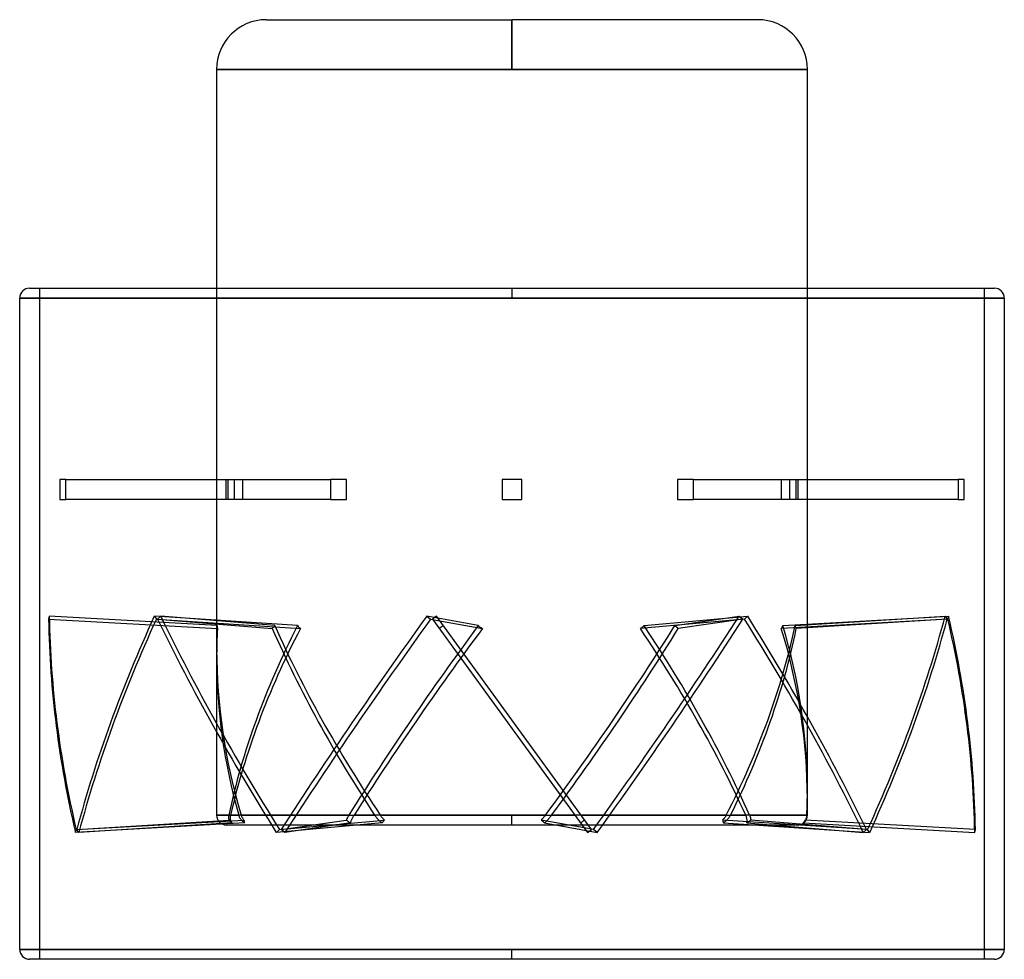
# Model space of a CAD drawing. Header units: millimetres. Extents: x -49.5 to 49.5, y -33.8 to 60.8.
import ezdxf

# ---------------------------------------------------------------- set-up
doc = ezdxf.new("R2010")
doc.units = ezdxf.units.MM
doc.layers.add('MAIN-1', color=7, linetype='Continuous')
doc.layers.add('MAIN-2', color=7, linetype='Continuous')

msp = doc.modelspace()

# ---------------------------------------------------------------- linework, layer by layer
at = {"layer": 'MAIN-1'}
for p, q in [((-24.7, 60.75), (0, 60.75)), ((0, 60.75), (0, 55.75)), ((24.7, 60.75), (0, 60.75)), ((-29.7, 55.75), (0, 55.75)), ((-29.7, 55.75), (-29.7, 33.75)), ((0, 55.75), (29.7, 55.75)), ((29.7, 33.75), (29.7, 55.75)), ((-48.5, 33.75), (0, 33.75)), ((0, 33.75), (48.5, 33.75)), ((0, 33.75), (0, 32.75)), ((0, 32.75), (-49.5, 32.75)), ((-49.5, -32.75), (-49.5, 32.75)), ((49.5, 32.75), (0, 32.75)), ((49.5, 32.75), (49.5, -32.75)), ((0, -32.75), (-49.5, -32.75)), ((49.5, -32.75), (0, -32.75)), ((0, -33.75), (0, -32.75)), ((0, -33.75), (-48.5, -33.75)), ((48.5, -33.75), (0, -33.75))]:
    msp.add_line(p, q, dxfattribs=at)
for centre, radius, start, end in [((-24.7, 55.75), 5, 90.00004, 180.00002), ((24.7, 55.75), 5, 0, 89.99998), ((-48.5, 32.75), 1, 89.99998, 179.99998), ((48.5, 32.75), 1, 0, 89.99998), ((-48.5, -32.75), 1, 180.00002, 270.00002), ((48.5, -32.75), 1, 270.00002, 0)]:
    msp.add_arc(centre, radius, start, end, dxfattribs=at)
at = {"layer": 'MAIN-2'}
for p, q in [((0, 55.75), (0, 60.75)), ((0, 55.75), (-29.7, 55.75)), ((29.7, 55.75), (0, 55.75)), ((-47.5, 33.75), (-47.5, -33.75)), ((-29.7, 33.75), (-29.7, -2.601)), ((0, 33.75), (0, 32.75)), ((29.7, -16.798), (29.7, 33.75)), ((47.5, -33.75), (47.5, 33.75)), ((-49.5, 32.75), (0, 32.75)), ((0, 32.75), (49.5, 32.75)), ((-44.856, 14.5), (-45.474, 14.5)), ((-45.474, 14.5), (-45.474, 12.5)), ((-44.856, 12.5), (-44.856, 14.5)), ((-44.856, 14.5), (-27.921, 14.5)), ((-28.723, 12.5), (-28.723, 14.5)), ((-28.539, 12.5), (-28.539, 14.5)), ((-27.921, 14.5), (-18.256, 14.5)), ((-27.921, 14.5), (-27.921, 12.5)), ((-27.105, 14.5), (-27.105, 12.5)), ((-16.638, 14.5), (-18.256, 14.5)), ((-18.256, 14.5), (-18.256, 12.5)), ((-16.638, 12.5), (-16.638, 14.5)), ((1, 14.5), (-1, 14.5)), ((-1, 14.5), (-1, 12.5)), ((-1, 14.5), (-1, 14.5)), ((1, 12.5), (1, 14.5)), ((1, 14.5), (1, 14.5)), ((18.256, 14.5), (16.638, 14.5)), ((16.638, 14.5), (16.638, 12.5)), ((18.256, 12.5), (18.256, 14.5)), ((18.256, 14.5), (27.921, 14.5)), ((27.105, 12.5), (27.105, 14.5)), ((27.921, 14.5), (44.856, 14.5)), ((27.921, 12.5), (27.921, 14.5)), ((28.539, 14.5), (28.539, 12.5)), ((28.723, 14.5), (28.723, 12.5)), ((45.474, 14.5), (44.856, 14.5)), ((44.856, 14.5), (44.856, 12.5)), ((45.474, 12.5), (45.474, 14.5)), ((-45.474, 12.5), (-44.856, 12.5)), ((-27.921, 12.5), (-44.856, 12.5)), ((-18.256, 12.5), (-27.921, 12.5)), ((-18.256, 12.5), (-16.638, 12.5)), ((-1, 12.5), (1, 12.5)), ((-1, 12.5), (-1, 12.5)), ((1, 12.5), (1, 12.5)), ((16.638, 12.5), (18.256, 12.5)), ((27.921, 12.5), (18.256, 12.5)), ((44.856, 12.5), (27.921, 12.5)), ((44.856, 12.5), (45.474, 12.5)), ((-46.528, 0.745), (-46.598, 0.452)), ((-46.598, 0.452), (-29.619, -0.493)), ((-29.646, -0.193), (-46.528, 0.745)), ((-21.562, -0.193), (-35.962, 0.745)), ((-35.962, 0.745), (-35.76, 0.452)), ((-35.76, 0.452), (-21.277, -0.493)), ((-35.322, 0.745), (-35.632, 0.452)), ((-35.632, 0.452), (-24.102, -0.493)), ((-23.858, -0.193), (-35.322, 0.745)), ((-8.57, 0.745), (-8.19, 0.452)), ((-3.389, -0.193), (-8.57, 0.745)), ((-8.19, 0.452), (-2.979, -0.493)), ((-7.589, 0.745), (-7.993, 0.452)), ((-7.993, 0.452), (7.589, -20.995)), ((7.993, -20.702), (-7.589, 0.745)), ((23.385, 0.452), (12.906, -0.493)), ((13.277, -0.193), (23.695, 0.745)), ((16.37, -0.193), (22.832, 0.745)), ((23.213, 0.452), (16.712, -0.493)), ((22.832, 0.745), (23.213, 0.452)), ((23.695, 0.745), (23.385, 0.452)), ((43.822, 0.452), (27.081, -0.493)), ((27.248, -0.193), (43.892, 0.745)), ((28.469, -0.193), (43.551, 0.745)), ((43.754, 0.452), (28.584, -0.493)), ((43.551, 0.745), (43.754, 0.452)), ((43.892, 0.745), (43.822, 0.452)), ((-29.7, -3.452), (-29.7, -19.25)), ((29.7, -19.25), (29.7, -17.649)), ((-43.822, -20.702), (-26.947, -19.75)), ((-43.754, -20.702), (-28.463, -19.75)), ((-29.7, -19.25), (-27.481, -19.25)), ((-28.479, -19.25), (-29.7, -19.25)), ((-28.502, -19.441), (-28.503, -19.488)), ((-28.503, -19.488), (-28.501, -19.535)), ((-28.499, -19.392), (-28.502, -19.441)), ((-28.501, -19.535), (-28.497, -19.581)), ((-28.494, -19.344), (-28.499, -19.392)), ((-28.497, -19.581), (-28.492, -19.624)), ((-28.487, -19.296), (-28.494, -19.344)), ((-28.492, -19.624), (-28.484, -19.666)), ((-28.479, -19.25), (-28.487, -19.296)), ((-28.484, -19.666), (-28.475, -19.708)), ((-28.475, -19.708), (-28.463, -19.75)), ((-28.463, -19.75), (-28.415, -19.8)), ((-28.415, -19.8), (-28.364, -19.85)), ((-28.32, -19.488), (-28.318, -19.428)), ((-28.318, -19.547), (-28.32, -19.488)), ((-28.318, -19.428), (-28.312, -19.368)), ((-28.314, -19.603), (-28.318, -19.547)), ((-28.306, -19.656), (-28.314, -19.603)), ((-28.312, -19.368), (-28.304, -19.308)), ((-28.295, -19.708), (-28.306, -19.656)), ((-28.304, -19.308), (-28.292, -19.25)), ((-28.281, -19.76), (-28.295, -19.708)), ((-16.397, -19.25), (-28.292, -19.25)), ((-28.263, -19.812), (-28.281, -19.76)), ((-27.463, -19.308), (-27.481, -19.25)), ((-27.441, -19.368), (-27.463, -19.308)), ((-27.414, -19.428), (-27.441, -19.368)), ((-27.384, -19.488), (-27.414, -19.428)), ((-27.351, -19.547), (-27.384, -19.488)), ((-27.316, -19.603), (-27.351, -19.547)), ((-27.278, -19.656), (-27.316, -19.603)), ((-27.238, -19.708), (-27.278, -19.656)), ((-27.193, -19.76), (-27.238, -19.708)), ((-27.234, -19.25), (-13.812, -19.25)), ((-27.234, -19.25), (-27.219, -19.296)), ((-27.219, -19.296), (-27.202, -19.344)), ((-27.202, -19.344), (-27.182, -19.392)), ((-27.145, -19.812), (-27.193, -19.76)), ((-27.182, -19.392), (-27.159, -19.441)), ((-27.159, -19.441), (-27.134, -19.488)), ((-27.134, -19.488), (-27.106, -19.535)), ((-27.106, -19.535), (-27.078, -19.581)), ((-27.078, -19.581), (-27.048, -19.624)), ((-27.048, -19.624), (-27.017, -19.666)), ((-27.017, -19.666), (-26.983, -19.708)), ((-26.983, -19.708), (-26.947, -19.75)), ((-26.947, -19.75), (-26.946, -19.8)), ((-26.946, -19.8), (-26.94, -19.85)), ((-23.385, -20.702), (-12.823, -19.75)), ((-23.213, -20.702), (-16.66, -19.75)), ((-16.642, -19.708), (-16.66, -19.75)), ((-16.66, -19.75), (-16.589, -19.8)), ((-16.624, -19.666), (-16.642, -19.708)), ((-16.604, -19.624), (-16.624, -19.666)), ((-16.583, -19.581), (-16.604, -19.624)), ((-16.589, -19.8), (-16.516, -19.85)), ((-16.56, -19.535), (-16.583, -19.581)), ((-16.535, -19.488), (-16.56, -19.535)), ((-16.509, -19.441), (-16.535, -19.488)), ((-16.482, -19.392), (-16.509, -19.441)), ((-16.454, -19.344), (-16.482, -19.392)), ((-16.426, -19.296), (-16.454, -19.344)), ((-16.397, -19.25), (-16.426, -19.296)), ((-16.156, -19.812), (-16.136, -19.76)), ((-16.136, -19.76), (-16.113, -19.708)), ((-16.113, -19.708), (-16.089, -19.656)), ((-16.089, -19.656), (-16.064, -19.603)), ((-16.064, -19.603), (-16.035, -19.547)), ((-16.035, -19.547), (-16.004, -19.488)), ((-16.004, -19.488), (-15.971, -19.428)), ((-15.971, -19.428), (-15.936, -19.368)), ((-15.936, -19.368), (-15.901, -19.308)), ((-15.901, -19.308), (-15.865, -19.25)), ((0, -19.25), (-15.865, -19.25)), ((-13.772, -19.308), (-13.812, -19.25)), ((-13.729, -19.368), (-13.772, -19.308)), ((-13.684, -19.428), (-13.729, -19.368)), ((-13.636, -19.488), (-13.684, -19.428)), ((-13.586, -19.547), (-13.636, -19.488)), ((-13.536, -19.603), (-13.586, -19.547)), ((-13.487, -19.656), (-13.536, -19.603)), ((-13.436, -19.708), (-13.487, -19.656)), ((-13.382, -19.76), (-13.436, -19.708)), ((-13.325, -19.812), (-13.382, -19.76)), ((-13.247, -19.25), (0, -19.25)), ((-13.247, -19.25), (-13.215, -19.296)), ((-13.215, -19.296), (-13.181, -19.344)), ((-13.181, -19.344), (-13.145, -19.392)), ((-13.145, -19.392), (-13.107, -19.441)), ((-13.107, -19.441), (-13.068, -19.488)), ((-13.068, -19.488), (-13.028, -19.535)), ((-13.028, -19.535), (-12.988, -19.581)), ((-12.988, -19.581), (-12.948, -19.624)), ((-12.948, -19.624), (-12.908, -19.666)), ((-12.868, -19.8), (-12.91, -19.85)), ((-12.908, -19.666), (-12.866, -19.708)), ((-12.823, -19.75), (-12.868, -19.8)), ((-12.866, -19.708), (-12.823, -19.75)), ((0, -20.25), (0, -19.25)), ((0, -20.25), (0, -19.25)), ((3.357, -19.25), (0, -19.25)), ((0, -19.25), (6.321, -19.25)), ((2.977, -19.708), (2.938, -19.75)), ((2.938, -19.75), (2.999, -19.8)), ((8.19, -20.702), (2.938, -19.75)), ((3.015, -19.666), (2.977, -19.708)), ((2.999, -19.8), (3.06, -19.85)), ((3.053, -19.624), (3.015, -19.666)), ((3.091, -19.581), (3.053, -19.624)), ((3.13, -19.535), (3.091, -19.581)), ((3.169, -19.488), (3.13, -19.535)), ((3.209, -19.441), (3.169, -19.488)), ((3.247, -19.392), (3.209, -19.441)), ((3.285, -19.344), (3.247, -19.392)), ((3.322, -19.296), (3.285, -19.344)), ((3.357, -19.25), (3.322, -19.296)), ((3.51, -19.812), (3.56, -19.76)), ((3.56, -19.76), (3.609, -19.708)), ((3.609, -19.708), (3.656, -19.656)), ((3.656, -19.656), (3.703, -19.603)), ((3.703, -19.603), (3.751, -19.547)), ((3.751, -19.547), (3.8, -19.488)), ((3.8, -19.488), (3.849, -19.428)), ((3.849, -19.428), (3.896, -19.368)), ((3.896, -19.368), (3.942, -19.308)), ((3.942, -19.308), (3.986, -19.25)), ((21.54, -19.25), (3.986, -19.25)), ((6.939, -19.25), (23.495, -19.25)), ((7.231, -19.8), (7.16, -19.85)), ((7.302, -19.75), (7.231, -19.8)), ((21.203, -19.708), (21.161, -19.75)), ((21.161, -19.75), (21.184, -19.8)), ((35.76, -20.702), (21.161, -19.75)), ((21.184, -19.8), (21.204, -19.85)), ((21.243, -19.666), (21.203, -19.708)), ((21.281, -19.624), (21.243, -19.666)), ((21.318, -19.581), (21.281, -19.624)), ((21.355, -19.535), (21.318, -19.581)), ((21.391, -19.488), (21.355, -19.535)), ((21.425, -19.441), (21.391, -19.488)), ((21.457, -19.392), (21.425, -19.441)), ((21.487, -19.344), (21.457, -19.392)), ((21.515, -19.296), (21.487, -19.344)), ((21.54, -19.25), (21.515, -19.296)), ((21.534, -19.812), (21.589, -19.76)), ((21.589, -19.76), (21.642, -19.708)), ((21.642, -19.708), (21.691, -19.656)), ((21.691, -19.656), (21.737, -19.603)), ((21.737, -19.603), (21.782, -19.547)), ((21.782, -19.547), (21.826, -19.488)), ((21.826, -19.488), (21.868, -19.428)), ((21.868, -19.428), (21.906, -19.368)), ((21.906, -19.368), (21.941, -19.308)), ((21.941, -19.308), (21.971, -19.25)), ((29.644, -19.25), (21.971, -19.25)), ((23.521, -19.308), (23.495, -19.25)), ((23.544, -19.368), (23.521, -19.308)), ((23.566, -19.428), (23.544, -19.368)), ((23.584, -19.488), (23.566, -19.428)), ((23.6, -19.547), (23.584, -19.488)), ((23.613, -19.603), (23.6, -19.547)), ((23.622, -19.656), (23.613, -19.603)), ((23.629, -19.708), (23.622, -19.656)), ((23.633, -19.76), (23.629, -19.708)), ((23.635, -19.812), (23.633, -19.76)), ((23.878, -19.25), (23.898, -19.296)), ((23.878, -19.25), (29.7, -19.25)), ((23.947, -19.8), (23.88, -19.85)), ((23.898, -19.296), (23.917, -19.344)), ((23.917, -19.344), (23.934, -19.392)), ((23.934, -19.392), (23.95, -19.441)), ((24.01, -19.75), (23.947, -19.8)), ((23.95, -19.441), (23.964, -19.488)), ((23.964, -19.488), (23.977, -19.535)), ((23.977, -19.535), (23.987, -19.581)), ((23.987, -19.581), (23.995, -19.624)), ((23.995, -19.624), (24.002, -19.666)), ((24.002, -19.666), (24.006, -19.708)), ((24.006, -19.708), (24.01, -19.75)), ((35.632, -20.702), (24.01, -19.75)), ((29.457, -19.8), (29.426, -19.85)), ((29.483, -19.75), (29.457, -19.8)), ((29.482, -19.812), (29.517, -19.76)), ((29.509, -19.708), (29.483, -19.75)), ((46.598, -20.702), (29.483, -19.75)), ((29.532, -19.666), (29.509, -19.708)), ((29.517, -19.76), (29.549, -19.708)), ((29.552, -19.624), (29.532, -19.666)), ((29.549, -19.708), (29.576, -19.656)), ((29.571, -19.581), (29.552, -19.624)), ((29.588, -19.535), (29.571, -19.581)), ((29.576, -19.656), (29.6, -19.603)), ((29.604, -19.488), (29.588, -19.535)), ((29.6, -19.603), (29.621, -19.547)), ((29.617, -19.441), (29.604, -19.488)), ((29.627, -19.392), (29.617, -19.441)), ((29.621, -19.547), (29.64, -19.488)), ((29.635, -19.344), (29.627, -19.392)), ((29.641, -19.296), (29.635, -19.344)), ((29.64, -19.488), (29.655, -19.428)), ((29.644, -19.25), (29.641, -19.296)), ((29.655, -19.428), (29.666, -19.368)), ((29.666, -19.368), (29.673, -19.308)), ((29.673, -19.308), (29.676, -19.25)), ((29.7, -19.25), (29.676, -19.25)), ((-26.868, -20.035), (-43.892, -20.995)), ((-43.892, -20.995), (-43.822, -20.702)), ((-43.551, -20.995), (-43.754, -20.702)), ((-28.125, -20.035), (-43.551, -20.995)), ((0, -20.25), (-28.7, -20.25)), ((-28.364, -19.85), (-28.308, -19.9)), ((-28.308, -19.9), (-28.249, -19.948)), ((-28.241, -19.862), (-28.263, -19.812)), ((-28.249, -19.948), (-28.188, -19.993)), ((-28.216, -19.91), (-28.241, -19.862)), ((-28.189, -19.955), (-28.216, -19.91)), ((-28.159, -19.996), (-28.189, -19.955)), ((-28.188, -19.993), (-28.125, -20.035)), ((-28.125, -20.035), (-28.159, -19.996)), ((-27.093, -19.862), (-27.145, -19.812)), ((-27.039, -19.91), (-27.093, -19.862)), ((-26.984, -19.955), (-27.039, -19.91)), ((-26.928, -19.996), (-26.984, -19.955)), ((-26.94, -19.85), (-26.929, -19.9)), ((-26.929, -19.9), (-26.914, -19.948)), ((-26.868, -20.035), (-26.928, -19.996)), ((-26.914, -19.948), (-26.893, -19.993)), ((-26.893, -19.993), (-26.868, -20.035)), ((-13.039, -20.035), (-23.695, -20.995)), ((-23.695, -20.995), (-23.385, -20.702)), ((-22.832, -20.995), (-23.213, -20.702)), ((-16.222, -20.035), (-22.832, -20.995)), ((-16.516, -19.85), (-16.441, -19.9)), ((-16.441, -19.9), (-16.367, -19.948)), ((-16.367, -19.948), (-16.293, -19.993)), ((-16.293, -19.993), (-16.222, -20.035)), ((-16.222, -20.035), (-16.214, -19.996)), ((-16.214, -19.996), (-16.204, -19.955)), ((-16.204, -19.955), (-16.191, -19.91)), ((-16.191, -19.91), (-16.175, -19.862)), ((-16.175, -19.862), (-16.156, -19.812)), ((-13.268, -19.862), (-13.325, -19.812)), ((-13.21, -19.91), (-13.268, -19.862)), ((-13.153, -19.955), (-13.21, -19.91)), ((-13.097, -19.996), (-13.153, -19.955)), ((-13.039, -20.035), (-13.097, -19.996)), ((-13.015, -19.993), (-13.039, -20.035)), ((-12.985, -19.948), (-13.015, -19.993)), ((-12.95, -19.9), (-12.985, -19.948)), ((-12.91, -19.85), (-12.95, -19.9)), ((28.7, -20.25), (0, -20.25)), ((3.06, -19.85), (3.119, -19.9)), ((3.119, -19.9), (3.174, -19.948)), ((3.174, -19.948), (3.225, -19.993)), ((3.225, -19.993), (3.271, -20.035)), ((3.271, -20.035), (3.317, -19.996)), ((3.271, -20.035), (8.57, -20.995)), ((3.317, -19.996), (3.363, -19.955)), ((3.363, -19.955), (3.41, -19.91)), ((3.41, -19.91), (3.46, -19.862)), ((3.46, -19.862), (3.51, -19.812)), ((6.953, -19.993), (6.891, -20.035)), ((7.02, -19.948), (6.953, -19.993)), ((7.089, -19.9), (7.02, -19.948)), ((7.16, -19.85), (7.089, -19.9)), ((7.589, -20.995), (7.993, -20.702)), ((8.57, -20.995), (8.19, -20.702)), ((21.204, -19.85), (21.219, -19.9)), ((21.219, -19.9), (21.23, -19.948)), ((21.23, -19.948), (21.235, -19.993)), ((21.235, -19.993), (21.234, -20.035)), ((21.234, -20.035), (21.297, -19.996)), ((21.234, -20.035), (35.962, -20.995)), ((21.297, -19.996), (21.356, -19.955)), ((21.356, -19.955), (21.416, -19.91)), ((21.416, -19.91), (21.475, -19.862)), ((21.475, -19.862), (21.534, -19.812)), ((23.668, -19.993), (23.597, -20.035)), ((23.597, -20.035), (23.611, -19.996)), ((23.597, -20.035), (35.322, -20.995)), ((23.611, -19.996), (23.621, -19.955)), ((23.621, -19.955), (23.629, -19.91)), ((23.629, -19.91), (23.633, -19.862)), ((23.633, -19.862), (23.635, -19.812)), ((23.74, -19.948), (23.668, -19.993)), ((23.811, -19.9), (23.74, -19.948)), ((23.88, -19.85), (23.811, -19.9)), ((29.308, -19.993), (29.262, -20.035)), ((29.262, -20.035), (29.311, -19.996)), ((29.262, -20.035), (46.528, -20.995)), ((29.351, -19.948), (29.308, -19.993)), ((29.311, -19.996), (29.357, -19.955)), ((29.391, -19.9), (29.351, -19.948)), ((29.357, -19.955), (29.401, -19.91)), ((29.426, -19.85), (29.391, -19.9)), ((29.401, -19.91), (29.443, -19.862)), ((29.443, -19.862), (29.482, -19.812)), ((35.322, -20.995), (35.632, -20.702)), ((35.962, -20.995), (35.76, -20.702)), ((46.528, -20.995), (46.598, -20.702)), ((-49.5, -32.75), (0, -32.75)), ((0, -33.75), (0, -32.75)), ((0, -32.75), (49.5, -32.75))]:
    msp.add_line(p, q, dxfattribs=at)
for centre, start, end in [((-28.7, -19.25), 180.00002, 269.99996), ((28.7, -19.25), 270.00008, 0)]:
    msp.add_arc(centre, 1, start, end, dxfattribs=at)
for centre, major_axis, ratio, start_param, end_param in [((100.415, -10.272), (144.432, -34.52), 0.796726, -2.939528, -2.760771), ((100.486, -9.978), (-144.432, 34.52), 0.796726, 0.202065, 0.380822), ((88.233, -9.978), (-122.331, -84.187), 0.700629, -0.865821, -0.687064), ((88.436, -10.272), (122.331, 84.187), 0.700629, 2.275772, 2.454529), ((65.409, -10.272), (102.191, -107.747), 0.520026, -2.118376, -1.939619), ((65.719, -9.978), (-102.191, 107.747), 0.520026, 1.023217, 1.201974), ((34.696, -9.978), (-90.833, -117.481), 0.2767, -1.449416, -1.270659), ((35.076, -10.272), (90.833, 117.481), 0.2767, 1.692177, 1.870934), ((-35.076, -9.978), (-90.833, -117.481), 0.2767, 1.692177, 1.870934), ((-34.696, -10.272), (90.833, 117.481), 0.2767, -1.449416, -1.270659), ((-65.719, -10.272), (102.191, -107.747), 0.520026, 1.023217, 1.201974), ((-65.409, -9.978), (-102.191, 107.747), 0.520026, -2.118376, -1.939619), ((-88.436, -9.978), (-122.331, -84.187), 0.700629, 2.275772, 2.454529), ((-88.233, -10.272), (122.331, 84.187), 0.700629, -0.865821, -0.687064), ((-100.486, -10.272), (144.432, -34.52), 0.796726, 0.202065, 0.380822), ((-100.415, -9.978), (-144.432, 34.52), 0.796726, -2.939528, -2.760771), ((0, -9.7), (10.087, -40.275), 0.693589, -1.977491, -1.917326), ((0, -10.55), (10.087, -40.275), 0.693589, -1.991381, -1.917326), ((0, 2.39), (29.634, 2.727), 0.72725, 3.134923, 3.148814), ((0, -9.7), (21.336, 39.31), 0.525577, 1.61398, 2.084484), ((0, -10.55), (21.336, 39.31), 0.525577, 1.600089, 2.063135), ((0, 2.39), (28.764, 18.383), 0.40238, 2.251923, 2.265813), ((0, -10.55), (26.399, -39.873), 0.341261, -2.041596, -1.57855), ((0, -9.7), (26.399, -39.873), 0.341261, -2.027706, -1.557202), ((0, 2.39), (28.606, -17.169), 0.465247, -2.110997, -2.097106), ((0, -9.7), (28.914, 40.592), 0.167186, 1.45463, 1.925134), ((0, -10.55), (28.914, 40.592), 0.167186, 1.44074, 1.903786), ((0, 2.39), (29.676, 21.661), 0.055072, 1.765317, 1.779208), ((0, 2.39), (29.603, -21.47), 0.111669, -1.604351, -1.590461), ((0, -9.7), (28.914, 40.592), 0.167186, -1.688071, -1.217567), ((0, -10.55), (28.914, 40.592), 0.167186, -1.666722, -1.203677), ((0, 2.39), (29.15, 20.093), 0.283221, -1.314053, -1.300163), ((0, -10.55), (26.399, -39.873), 0.341261, 1.134127, 1.597173), ((0, -9.7), (26.399, -39.873), 0.341261, 1.112779, 1.583282), ((0, 2.39), (29.335, -20.703), 0.224214, 1.130081, 1.143971), ((0, -9.7), (21.336, 39.31), 0.525577, -1.528721, -1.058217), ((0, -10.55), (21.336, 39.31), 0.525577, -1.507373, -1.044327), ((0, 2.39), (28.821, 11.055), 0.648814, -0.667046, -0.653155), ((0, -10.55), (10.087, -40.275), 0.693589, 1.224267, 1.647388), ((0, -9.7), (10.087, -40.275), 0.693589, 1.224267, 1.633498), ((0, 2.39), (28.578, -13.725), 0.589202, 0.550767, 0.564658), ((0, -9.7), (10.087, -40.275), 0.693589, -1.917326, -1.506987), ((0, -10.55), (10.087, -40.275), 0.693589, -1.917326, -1.528335), ((0, -9.7), (10.087, -40.275), 0.693589, 1.162994, 1.224267), ((0, -10.55), (10.087, -40.275), 0.693589, 1.184342, 1.224267)]:
    msp.add_ellipse(centre, major_axis=major_axis, ratio=ratio, start_param=start_param, end_param=end_param, dxfattribs=at)

doc.saveas('drawing.dxf')
